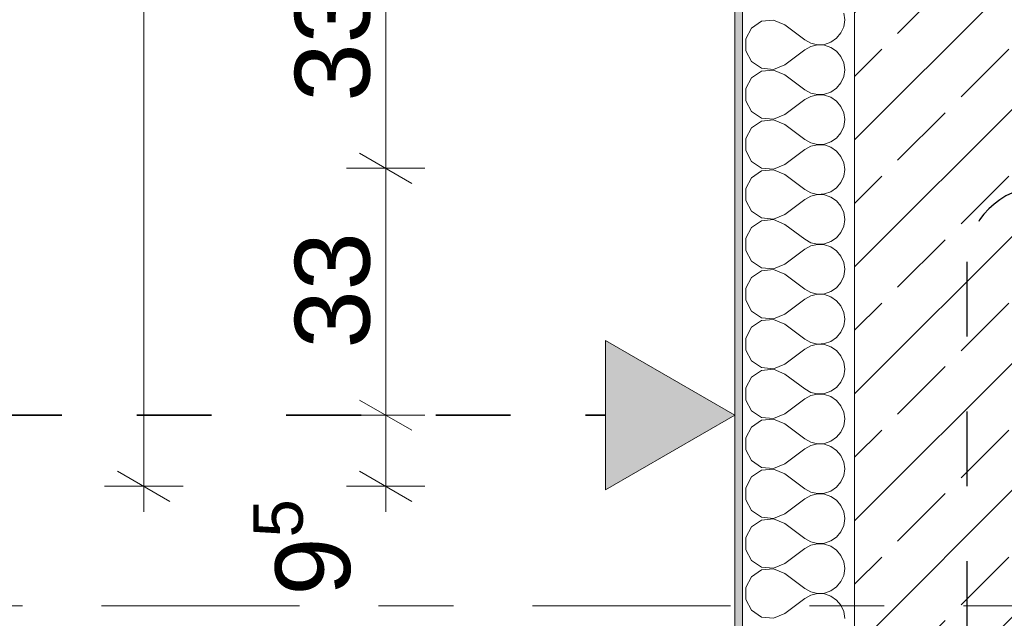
# Model space of a CAD drawing. Header units: metres. Extents: x -3.6 to 84.5, y -11 to 16.8.
# Tile 5 of 256: x -1.1 to 0.2, y 0.5 to 1.3. Entities that reach past the tile are written whole.
import ezdxf

# ---------------------------------------------------------------- set-up
doc = ezdxf.new("R2010")
doc.units = ezdxf.units.M
doc.header["$MEASUREMENT"] = 0
for name, pattern in [('Achse', [0.2, 0.1, -0.05, 0, -0.05]), ('Punktlinie eng', [0.0375, 0.0125, -0.025]), ('Strichlinie doppelt', [0.546806, 0.264583, -0.105833, 0.070556, -0.105833])]:
    doc.linetypes.add(name, pattern=pattern)
for name, color, linetype in [('154 - Bemaßung_ Beschriftung.Ausbau - Deckenspiegel', 7, 'Continuous'), ('208 - Marker.Detail', 7, 'Continuous'), ('451 - Universal.Achsen Raster', 7, 'Continuous'), ('604 - Struktur.Wand Aussen', 7, 'Continuous'), ('Neubau_651 - Abdeckung.Decke abgehängt_ bekleidet', 7, 'Continuous')]:
    doc.layers.add(name, color=color, linetype=linetype)
doc.styles.add('ERSTELLTER_STIL_2', font='txt')
doc.dimstyles.new('ERSTELLTER_STIL__1', dxfattribs={"dimtxt": 0.1, "dimasz": 0.0532, "dimexe": 0.18, "dimexo": 0.0625, "dimgap": 0, "dimtad": 1, "dimzin": 0, "dimdsep": 46, "dimtxsty": 'ERSTELLTER_STIL_2', "dimblk": 'ARROWHEAD_2', "dimblk1": 'ARROWHEAD_2', "dimblk2": 'ARROWHEAD_2', "dimcen": 0.09, "dimse1": 1, "dimse2": 1, "dimclrd": 7, "dimclre": 7, "dimclrt": 7, "dimazin": 0, "dimtfac": 1, "dimtdec": 4, "dimtmove": 0, "dimatfit": 3, "dimfxl": 1, "dimtolj": 1, "dimtzin": 0, "dimarcsym": 0})

# ---------------------------------------------------------------- blocks, each defined once
blk = doc.blocks.new('*X15')
at = {"layer": '604 - Struktur.Wand Aussen', "color": 7, "linetype": 'Continuous', "lineweight": 5}
for p, q in [((-0.1395, 1.3314), (-0.153, 1.3224)), ((-0.1233, 1.333), (-0.1395, 1.3314)), ((-0.1083, 1.3267), (-0.1233, 1.333)), ((-0.0283, 1.3333), (-0.0296, 1.3424)), ((-0.0296, 1.3242), (-0.0283, 1.3333)), ((-0.153, 1.3224), (-0.1607, 1.3081)), ((-0.1083, 1.3267), (-0.0817, 1.3067)), ((-0.0333, 1.3158), (-0.0296, 1.3242)), ((-0.1607, 1.3081), (-0.1607, 1.2919)), ((-0.0817, 1.3067), (-0.0736, 1.3022)), ((-0.0555, 1.3006), (-0.0468, 1.3035)), ((-0.0468, 1.3035), (-0.0392, 1.3087)), ((-0.0392, 1.3087), (-0.0333, 1.3158)), ((-0.1607, 1.2919), (-0.153, 1.2776)), ((-0.1083, 1.2733), (-0.0817, 1.2933)), ((-0.0736, 1.2978), (-0.0817, 1.2933)), ((-0.0736, 1.3022), (-0.0647, 1.3001)), ((-0.0647, 1.2999), (-0.0736, 1.2978)), ((-0.0647, 1.3001), (-0.0555, 1.3006)), ((-0.0555, 1.2994), (-0.0647, 1.2999)), ((-0.0468, 1.2965), (-0.0555, 1.2994)), ((-0.0392, 1.2913), (-0.0468, 1.2965)), ((-0.0333, 1.2842), (-0.0392, 1.2913)), ((-0.153, 1.2776), (-0.1395, 1.2686)), ((-0.0296, 1.2758), (-0.0333, 1.2842)), ((-0.1395, 1.2648), (-0.153, 1.2558)), ((-0.1395, 1.2686), (-0.1233, 1.267)), ((-0.1233, 1.2663), (-0.1395, 1.2648)), ((-0.1233, 1.267), (-0.1083, 1.2733)), ((-0.1083, 1.26), (-0.1233, 1.2663)), ((-0.0283, 1.2667), (-0.0296, 1.2758)), ((-0.0296, 1.2576), (-0.0283, 1.2667)), ((-0.153, 1.2558), (-0.1607, 1.2415)), ((-0.1083, 1.26), (-0.0817, 1.24)), ((-0.0333, 1.2491), (-0.0296, 1.2576)), ((-0.1607, 1.2415), (-0.1607, 1.2252)), ((-0.0817, 1.24), (-0.0736, 1.2355)), ((-0.0468, 1.2369), (-0.0392, 1.2421)), ((-0.0392, 1.2421), (-0.0333, 1.2491)), ((-0.1607, 1.2252), (-0.153, 1.2109)), ((-0.1083, 1.2067), (-0.0817, 1.2267)), ((-0.0736, 1.2311), (-0.0817, 1.2267)), ((-0.0736, 1.2355), (-0.0647, 1.2335)), ((-0.0647, 1.2332), (-0.0736, 1.2311)), ((-0.0647, 1.2335), (-0.0555, 1.2339)), ((-0.0555, 1.2328), (-0.0647, 1.2332)), ((-0.0555, 1.2339), (-0.0468, 1.2369)), ((-0.0468, 1.2298), (-0.0555, 1.2328)), ((-0.0392, 1.2246), (-0.0468, 1.2298)), ((-0.0333, 1.2175), (-0.0392, 1.2246)), ((-0.0296, 1.2091), (-0.0333, 1.2175)), ((-0.153, 1.2109), (-0.1395, 1.2019)), ((-0.1395, 1.2019), (-0.1233, 1.2004)), ((-0.1233, 1.1996), (-0.1395, 1.1981)), ((-0.1233, 1.2004), (-0.1083, 1.2067)), ((-0.1083, 1.1933), (-0.1233, 1.1996)), ((-0.0283, 1.2), (-0.0296, 1.2091)), ((-0.0296, 1.1909), (-0.0283, 1.2)), ((-0.153, 1.1891), (-0.1607, 1.1748)), ((-0.1395, 1.1981), (-0.153, 1.1891)), ((-0.1083, 1.1933), (-0.0817, 1.1733)), ((-0.0333, 1.1825), (-0.0296, 1.1909)), ((-0.1607, 1.1748), (-0.1607, 1.1585)), ((-0.0817, 1.1733), (-0.0736, 1.1689)), ((-0.0468, 1.1702), (-0.0392, 1.1754)), ((-0.0392, 1.1754), (-0.0333, 1.1825)), ((-0.1083, 1.14), (-0.0817, 1.16)), ((-0.0736, 1.1645), (-0.0817, 1.16)), ((-0.0736, 1.1689), (-0.0647, 1.1668)), ((-0.0647, 1.1665), (-0.0736, 1.1645)), ((-0.0647, 1.1668), (-0.0555, 1.1672)), ((-0.0555, 1.1661), (-0.0647, 1.1665)), ((-0.0555, 1.1672), (-0.0468, 1.1702)), ((-0.0468, 1.1631), (-0.0555, 1.1661)), ((-0.0392, 1.1579), (-0.0468, 1.1631)), ((-0.1607, 1.1585), (-0.153, 1.1442)), ((-0.0333, 1.1509), (-0.0392, 1.1579)), ((-0.0296, 1.1424), (-0.0333, 1.1509)), ((-0.153, 1.1442), (-0.1395, 1.1352)), ((-0.1395, 1.1352), (-0.1233, 1.1337)), ((-0.1233, 1.133), (-0.1395, 1.1314)), ((-0.1233, 1.1337), (-0.1083, 1.14)), ((-0.1083, 1.1267), (-0.1233, 1.133)), ((-0.0283, 1.1333), (-0.0296, 1.1424)), ((-0.0296, 1.1242), (-0.0283, 1.1333)), ((-0.153, 1.1224), (-0.1607, 1.1081)), ((-0.1395, 1.1314), (-0.153, 1.1224)), ((-0.1083, 1.1267), (-0.0817, 1.1067)), ((-0.0333, 1.1158), (-0.0296, 1.1242)), ((-0.1607, 1.1081), (-0.1607, 1.0919)), ((-0.0817, 1.1067), (-0.0736, 1.1022)), ((-0.0468, 1.1035), (-0.0392, 1.1087)), ((-0.0392, 1.1087), (-0.0333, 1.1158)), ((-0.1083, 1.0733), (-0.0817, 1.0933)), ((-0.0736, 1.0978), (-0.0817, 1.0933)), ((-0.0736, 1.1022), (-0.0647, 1.1001)), ((-0.0647, 1.0999), (-0.0736, 1.0978)), ((-0.0647, 1.1001), (-0.0555, 1.1006)), ((-0.0555, 1.0994), (-0.0647, 1.0999)), ((-0.0555, 1.1006), (-0.0468, 1.1035)), ((-0.0468, 1.0965), (-0.0555, 1.0994)), ((-0.0392, 1.0913), (-0.0468, 1.0965)), ((-0.1607, 1.0919), (-0.153, 1.0776)), ((-0.0333, 1.0842), (-0.0392, 1.0913)), ((-0.0296, 1.0758), (-0.0333, 1.0842)), ((-0.153, 1.0776), (-0.1395, 1.0686)), ((-0.1395, 1.0686), (-0.1233, 1.067)), ((-0.1233, 1.067), (-0.1083, 1.0733)), ((-0.0283, 1.0667), (-0.0296, 1.0758)), ((-0.0296, 1.0576), (-0.0283, 1.0667)), ((-0.153, 1.0558), (-0.1607, 1.0415)), ((-0.1395, 1.0648), (-0.153, 1.0558)), ((-0.1233, 1.0663), (-0.1395, 1.0648)), ((-0.1083, 1.06), (-0.1233, 1.0663)), ((-0.1083, 1.06), (-0.0817, 1.04)), ((-0.0333, 1.0491), (-0.0296, 1.0576)), ((-0.1607, 1.0415), (-0.1607, 1.0252)), ((-0.0468, 1.0369), (-0.0392, 1.0421)), ((-0.0392, 1.0421), (-0.0333, 1.0491)), ((-0.0817, 1.04), (-0.0736, 1.0355)), ((-0.0736, 1.0311), (-0.0817, 1.0267)), ((-0.0736, 1.0355), (-0.0647, 1.0335)), ((-0.0647, 1.0332), (-0.0736, 1.0311)), ((-0.0647, 1.0335), (-0.0555, 1.0339)), ((-0.0555, 1.0328), (-0.0647, 1.0332)), ((-0.0555, 1.0339), (-0.0468, 1.0369)), ((-0.0468, 1.0298), (-0.0555, 1.0328)), ((-0.0392, 1.0246), (-0.0468, 1.0298)), ((-0.1607, 1.0252), (-0.153, 1.0109)), ((-0.1083, 1.0067), (-0.0817, 1.0267)), ((-0.0333, 1.0175), (-0.0392, 1.0246)), ((-0.0296, 1.0091), (-0.0333, 1.0175)), ((-0.153, 1.0109), (-0.1395, 1.0019)), ((-0.1395, 1.0019), (-0.1233, 1.0004)), ((-0.1233, 1.0004), (-0.1083, 1.0067)), ((-0.0283, 1), (-0.0296, 1.0091)), ((-0.153, 0.9891), (-0.1607, 0.9748)), ((-0.1395, 0.9981), (-0.153, 0.9891)), ((-0.1233, 0.9996), (-0.1395, 0.9981)), ((-0.1083, 0.9933), (-0.1233, 0.9996)), ((-0.1083, 0.9933), (-0.0817, 0.9733)), ((-0.0333, 0.9825), (-0.0296, 0.9909)), ((-0.0296, 0.9909), (-0.0283, 1)), ((-0.1607, 0.9748), (-0.1607, 0.9585)), ((-0.0468, 0.9702), (-0.0392, 0.9754)), ((-0.0392, 0.9754), (-0.0333, 0.9825)), ((-0.0817, 0.9733), (-0.0736, 0.9689)), ((-0.0736, 0.9645), (-0.0817, 0.96)), ((-0.0736, 0.9689), (-0.0647, 0.9668)), ((-0.0647, 0.9665), (-0.0736, 0.9645)), ((-0.0647, 0.9668), (-0.0555, 0.9672)), ((-0.0555, 0.9661), (-0.0647, 0.9665)), ((-0.0555, 0.9672), (-0.0468, 0.9702)), ((-0.0468, 0.9631), (-0.0555, 0.9661)), ((-0.0392, 0.9579), (-0.0468, 0.9631)), ((-0.1607, 0.9585), (-0.153, 0.9442)), ((-0.1083, 0.94), (-0.0817, 0.96)), ((-0.0333, 0.9509), (-0.0392, 0.9579)), ((-0.0296, 0.9424), (-0.0333, 0.9509)), ((-0.153, 0.9442), (-0.1395, 0.9352)), ((-0.1395, 0.9352), (-0.1233, 0.9337)), ((-0.1233, 0.9337), (-0.1083, 0.94)), ((-0.0283, 0.9333), (-0.0296, 0.9424)), ((-0.153, 0.9224), (-0.1607, 0.9081)), ((-0.1395, 0.9314), (-0.153, 0.9224)), ((-0.1233, 0.933), (-0.1395, 0.9314)), ((-0.1083, 0.9267), (-0.1233, 0.933)), ((-0.1083, 0.9267), (-0.0817, 0.9067)), ((-0.0333, 0.9158), (-0.0296, 0.9242)), ((-0.0296, 0.9242), (-0.0283, 0.9333)), ((-0.0468, 0.9035), (-0.0392, 0.9087)), ((-0.0392, 0.9087), (-0.0333, 0.9158)), ((-0.1607, 0.9081), (-0.1607, 0.8919)), ((-0.0817, 0.9067), (-0.0736, 0.9022)), ((-0.0736, 0.8978), (-0.0817, 0.8933)), ((-0.0736, 0.9022), (-0.0647, 0.9001)), ((-0.0647, 0.8999), (-0.0736, 0.8978)), ((-0.0647, 0.9001), (-0.0555, 0.9006)), ((-0.0555, 0.8994), (-0.0647, 0.8999)), ((-0.0555, 0.9006), (-0.0468, 0.9035)), ((-0.0468, 0.8965), (-0.0555, 0.8994)), ((-0.0392, 0.8913), (-0.0468, 0.8965)), ((-0.1607, 0.8919), (-0.153, 0.8776)), ((-0.1083, 0.8733), (-0.0817, 0.8933)), ((-0.0333, 0.8842), (-0.0392, 0.8913)), ((-0.0296, 0.8758), (-0.0333, 0.8842)), ((-0.153, 0.8776), (-0.1395, 0.8686)), ((-0.1233, 0.867), (-0.1083, 0.8733)), ((-0.0283, 0.8667), (-0.0296, 0.8758)), ((-0.1395, 0.8648), (-0.153, 0.8558)), ((-0.1395, 0.8686), (-0.1233, 0.867)), ((-0.1233, 0.8663), (-0.1395, 0.8648)), ((-0.1083, 0.86), (-0.1233, 0.8663)), ((-0.1083, 0.86), (-0.0817, 0.84)), ((-0.0333, 0.8491), (-0.0296, 0.8576)), ((-0.0296, 0.8576), (-0.0283, 0.8667)), ((-0.153, 0.8558), (-0.1607, 0.8415)), ((-0.0392, 0.8421), (-0.0333, 0.8491)), ((-0.1607, 0.8415), (-0.1607, 0.8252)), ((-0.0817, 0.84), (-0.0736, 0.8355)), ((-0.0736, 0.8311), (-0.0817, 0.8267)), ((-0.0736, 0.8355), (-0.0647, 0.8335)), ((-0.0647, 0.8332), (-0.0736, 0.8311)), ((-0.0647, 0.8335), (-0.0555, 0.8339)), ((-0.0555, 0.8328), (-0.0647, 0.8332)), ((-0.0555, 0.8339), (-0.0468, 0.8369)), ((-0.0468, 0.8298), (-0.0555, 0.8328)), ((-0.0468, 0.8369), (-0.0392, 0.8421)), ((-0.0392, 0.8246), (-0.0468, 0.8298)), ((-0.1607, 0.8252), (-0.153, 0.8109)), ((-0.1083, 0.8067), (-0.0817, 0.8267)), ((-0.0333, 0.8175), (-0.0392, 0.8246)), ((-0.0296, 0.8091), (-0.0333, 0.8175)), ((-0.153, 0.8109), (-0.1395, 0.8019)), ((-0.1233, 0.8004), (-0.1083, 0.8067)), ((-0.0283, 0.8), (-0.0296, 0.8091)), ((-0.1395, 0.7981), (-0.153, 0.7891)), ((-0.1395, 0.8019), (-0.1233, 0.8004)), ((-0.1233, 0.7996), (-0.1395, 0.7981)), ((-0.1083, 0.7933), (-0.1233, 0.7996)), ((-0.1083, 0.7933), (-0.0817, 0.7733)), ((-0.0333, 0.7825), (-0.0296, 0.7909)), ((-0.0296, 0.7909), (-0.0283, 0.8)), ((-0.153, 0.7891), (-0.1607, 0.7748)), ((-0.0392, 0.7754), (-0.0333, 0.7825)), ((-0.1607, 0.7748), (-0.1607, 0.7585)), ((-0.0817, 0.7733), (-0.0736, 0.7689)), ((-0.0736, 0.7645), (-0.0817, 0.76)), ((-0.0736, 0.7689), (-0.0647, 0.7668)), ((-0.0647, 0.7665), (-0.0736, 0.7645)), ((-0.0647, 0.7668), (-0.0555, 0.7672)), ((-0.0555, 0.7661), (-0.0647, 0.7665)), ((-0.0555, 0.7672), (-0.0468, 0.7702)), ((-0.0468, 0.7631), (-0.0555, 0.7661)), ((-0.0468, 0.7702), (-0.0392, 0.7754)), ((-0.1607, 0.7585), (-0.153, 0.7442)), ((-0.1083, 0.74), (-0.0817, 0.76)), ((-0.0392, 0.7579), (-0.0468, 0.7631)), ((-0.0333, 0.7509), (-0.0392, 0.7579)), ((-0.0296, 0.7424), (-0.0333, 0.7509)), ((-0.153, 0.7442), (-0.1395, 0.7352)), ((-0.1233, 0.7337), (-0.1083, 0.74)), ((-0.0283, 0.7333), (-0.0296, 0.7424)), ((-0.1395, 0.7314), (-0.153, 0.7224)), ((-0.1395, 0.7352), (-0.1233, 0.7337)), ((-0.1233, 0.733), (-0.1395, 0.7314)), ((-0.1083, 0.7267), (-0.1233, 0.733)), ((-0.1083, 0.7267), (-0.0817, 0.7067)), ((-0.0333, 0.7158), (-0.0296, 0.7242)), ((-0.0296, 0.7242), (-0.0283, 0.7333)), ((-0.153, 0.7224), (-0.1607, 0.7081)), ((-0.0392, 0.7087), (-0.0333, 0.7158)), ((-0.1607, 0.7081), (-0.1607, 0.6919)), ((-0.0817, 0.7067), (-0.0736, 0.7022)), ((-0.0736, 0.7022), (-0.0647, 0.7001)), ((-0.0647, 0.6999), (-0.0736, 0.6978)), ((-0.0647, 0.7001), (-0.0555, 0.7006)), ((-0.0555, 0.6994), (-0.0647, 0.6999)), ((-0.0555, 0.7006), (-0.0468, 0.7035)), ((-0.0468, 0.6965), (-0.0555, 0.6994)), ((-0.0468, 0.7035), (-0.0392, 0.7087)), ((-0.1607, 0.6919), (-0.153, 0.6776)), ((-0.1083, 0.6733), (-0.0817, 0.6933)), ((-0.0736, 0.6978), (-0.0817, 0.6933)), ((-0.0392, 0.6913), (-0.0468, 0.6965)), ((-0.0333, 0.6842), (-0.0392, 0.6913)), ((-0.153, 0.6776), (-0.1395, 0.6686)), ((-0.1233, 0.667), (-0.1083, 0.6733)), ((-0.0296, 0.6758), (-0.0333, 0.6842)), ((-0.0283, 0.6667), (-0.0296, 0.6758)), ((-0.1395, 0.6648), (-0.153, 0.6558)), ((-0.1395, 0.6686), (-0.1233, 0.667)), ((-0.1233, 0.6663), (-0.1395, 0.6648)), ((-0.1083, 0.66), (-0.1233, 0.6663)), ((-0.1083, 0.66), (-0.0817, 0.64)), ((-0.0296, 0.6576), (-0.0283, 0.6667)), ((-0.153, 0.6558), (-0.1607, 0.6415)), ((-0.0392, 0.6421), (-0.0333, 0.6491)), ((-0.0333, 0.6491), (-0.0296, 0.6576)), ((-0.1607, 0.6415), (-0.1607, 0.6252)), ((-0.0817, 0.64), (-0.0736, 0.6355)), ((-0.0736, 0.6355), (-0.0647, 0.6335)), ((-0.0647, 0.6332), (-0.0736, 0.6311)), ((-0.0647, 0.6335), (-0.0555, 0.6339)), ((-0.0555, 0.6328), (-0.0647, 0.6332)), ((-0.0555, 0.6339), (-0.0468, 0.6369)), ((-0.0468, 0.6298), (-0.0555, 0.6328)), ((-0.0468, 0.6369), (-0.0392, 0.6421)), ((-0.1607, 0.6252), (-0.153, 0.6109)), ((-0.1083, 0.6067), (-0.0817, 0.6267)), ((-0.0736, 0.6311), (-0.0817, 0.6267)), ((-0.0392, 0.6246), (-0.0468, 0.6298)), ((-0.0333, 0.6175), (-0.0392, 0.6246)), ((-0.153, 0.6109), (-0.1395, 0.6019)), ((-0.1233, 0.6004), (-0.1083, 0.6067)), ((-0.0296, 0.6091), (-0.0333, 0.6175)), ((-0.0283, 0.6), (-0.0296, 0.6091)), ((-0.1395, 0.5981), (-0.153, 0.5891)), ((-0.1395, 0.6019), (-0.1233, 0.6004)), ((-0.1233, 0.5996), (-0.1395, 0.5981)), ((-0.1083, 0.5933), (-0.1233, 0.5996)), ((-0.1083, 0.5933), (-0.0817, 0.5733)), ((-0.0296, 0.5909), (-0.0283, 0.6)), ((-0.153, 0.5891), (-0.1607, 0.5748)), ((-0.0392, 0.5754), (-0.0333, 0.5825)), ((-0.0333, 0.5825), (-0.0296, 0.5909)), ((-0.1607, 0.5748), (-0.1607, 0.5585)), ((-0.0817, 0.5733), (-0.0736, 0.5689)), ((-0.0736, 0.5689), (-0.0647, 0.5668)), ((-0.0647, 0.5665), (-0.0736, 0.5645)), ((-0.0647, 0.5668), (-0.0555, 0.5672)), ((-0.0555, 0.5661), (-0.0647, 0.5665)), ((-0.0555, 0.5672), (-0.0468, 0.5702)), ((-0.0468, 0.5702), (-0.0392, 0.5754)), ((-0.1607, 0.5585), (-0.153, 0.5442)), ((-0.1083, 0.54), (-0.0817, 0.56)), ((-0.0736, 0.5645), (-0.0817, 0.56)), ((-0.0468, 0.5631), (-0.0555, 0.5661)), ((-0.0392, 0.5579), (-0.0468, 0.5631)), ((-0.0333, 0.5509), (-0.0392, 0.5579)), ((-0.153, 0.5442), (-0.1395, 0.5352)), ((-0.1233, 0.5337), (-0.1083, 0.54)), ((-0.0296, 0.5424), (-0.0333, 0.5509)), ((-0.0283, 0.5333), (-0.0296, 0.5424)), ((-0.1395, 0.5352), (-0.1233, 0.5337))]:
    blk.add_line(p, q, dxfattribs=at)
blk = doc.blocks.new('*D420')
at = {"layer": '154 - Bemaßung_ Beschriftung.Ausbau - Deckenspiegel', "color": 7, "linetype": 'Continuous', "lineweight": 5}
for p, q in [((-0.6771, 0.8252), (-0.6071, 0.7848)), ((-0.6421, 0.71), (-0.6421, 0.805)), ((-0.6771, 0.7302), (-0.6071, 0.6898)), ((-0.5896, 0.71), (-0.6946, 0.71)), ((-0.6421, 0.6758), (-0.6421, 0.71))]:
    blk.add_line(p, q, dxfattribs=at)
at = {"layer": '154 - Bemaßung_ Beschriftung.Ausbau - Deckenspiegel', "color": 7, "lineweight": 5, "insert": (-0.6605, 0.5638), "char_height": 0.1, "attachment_point": 7, "rotation": 90, "style": 'ERSTELLTER_STIL_2'}
blk.add_mtext('\\A1;{\\pql;\\fArial|b0|i0|c0|p38;9\\fArial|b0|i0|c0|p38;\\A1{\\H.66x;\\S5^  ;}}', dxfattribs=at)
blk = doc.blocks.new('ARROWHEAD_2')
at = {"color": 0, "linetype": 'Continuous', "lineweight": 0}
for p, q in [((-0.378, -0.655), (0.378, 0.655)), ((0, 0), (-1, 0))]:
    blk.add_line(p, q, dxfattribs=at)
blk = doc.blocks.new('*D421')
at = {"layer": '154 - Bemaßung_ Beschriftung.Ausbau - Deckenspiegel', "color": 7, "linetype": 'Continuous', "lineweight": 5}
for p, q in [((-0.6771, 1.1552), (-0.6071, 1.1148)), ((-0.5896, 1.135), (-0.6946, 1.135)), ((-0.6421, 0.805), (-0.6421, 1.135)), ((-0.6771, 0.8252), (-0.6071, 0.7848)), ((-0.5896, 0.805), (-0.6946, 0.805)), ((-0.6421, 0.71), (-0.6421, 0.805))]:
    blk.add_line(p, q, dxfattribs=at)
at = {"layer": '154 - Bemaßung_ Beschriftung.Ausbau - Deckenspiegel', "color": 7, "lineweight": 5, "insert": (-0.6621, 0.8941), "char_height": 0.1, "attachment_point": 7, "rotation": 90, "style": 'ERSTELLTER_STIL_2'}
blk.add_mtext('\\A1;{\\pql;\\fArial|b0|i0|c0|p38;33}', dxfattribs=at)
blk = doc.blocks.new('*D422')
at = {"layer": '154 - Bemaßung_ Beschriftung.Ausbau - Deckenspiegel', "color": 7, "linetype": 'Continuous', "lineweight": 5}
for p, q in [((-0.6771, 1.4852), (-0.6071, 1.4448)), ((-0.5896, 1.465), (-0.6946, 1.465)), ((-0.6421, 1.135), (-0.6421, 1.465)), ((-0.6771, 1.1552), (-0.6071, 1.1148)), ((-0.5896, 1.135), (-0.6946, 1.135))]:
    blk.add_line(p, q, dxfattribs=at)
at = {"layer": '154 - Bemaßung_ Beschriftung.Ausbau - Deckenspiegel', "color": 7, "lineweight": 5, "insert": (-0.6621, 1.2241), "char_height": 0.1, "attachment_point": 7, "rotation": 90, "style": 'ERSTELLTER_STIL_2'}
blk.add_mtext('\\A1;{\\pql;\\fArial|b0|i0|c0|p38;33}', dxfattribs=at)
blk = doc.blocks.new('*D543')
at = {"layer": '154 - Bemaßung_ Beschriftung.Ausbau - Deckenspiegel', "color": 7, "linetype": 'Continuous', "lineweight": 5}
for p, q in [((-0.9656, 5.19), (-0.9656, 5.2242)), ((-0.9306, 5.1698), (-1.0006, 5.2102)), ((-0.9131, 5.19), (-1.0181, 5.19)), ((-0.9656, 0.71), (-0.9656, 5.19)), ((-1.0006, 0.7302), (-0.9306, 0.6898)), ((-0.9131, 0.71), (-1.0181, 0.71)), ((-0.9656, 0.6758), (-0.9656, 0.71))]:
    blk.add_line(p, q, dxfattribs=at)
at = {"layer": '154 - Bemaßung_ Beschriftung.Ausbau - Deckenspiegel', "color": 7, "lineweight": 5, "insert": (-0.9856, 2.817), "char_height": 0.1, "attachment_point": 7, "rotation": 90, "style": 'ERSTELLTER_STIL_2'}
blk.add_mtext('\\A1;{\\pql;\\fArial|b0|i0|c0|p38;4,48}', dxfattribs=at)

msp = doc.modelspace()

# ---------------------------------------------------------------- hatches: boundary and pattern name
at = {"layer": '604 - Struktur.Wand Aussen', "linetype": 'Continuous', "lineweight": 0, "true_color": 0x000000}
h = msp.add_hatch(dxfattribs=at)
h.set_pattern_fill('Verputz_0001', color=18, style=0, pattern_type=2)
h.set_pattern_definition([(0, (0, 0), (0, 0.0866025), [0, -0.05]), (0, (0.025, 0.0433), (0, 0.0866025), [0, -0.05])])
h.paths.add_polyline_path([(-0.165, -0.145), (-0.165, 5.33), (-0.175, 5.33), (-0.175, -0.145)])
h = msp.add_hatch(dxfattribs=at)
h.set_pattern_fill('Beton__Stahlbeton_0001', color=18, style=0, pattern_type=2)
h.set_pattern_definition([(45, (0, 0), (-0.0848528, 0.0848528), []), (45, (-0.04243, 0.04243), (-0.0848528, 0.0848528), [0.09, -0.03])])
h.paths.add_polyline_path([(0.225, 0.245), (0.225, 5.33), (-0.015, 5.33), (-0.015, 0.245)])
at = {"layer": 'Neubau_651 - Abdeckung.Decke abgehängt_ bekleidet', "linetype": 'Continuous', "lineweight": 13}
msp.add_hatch(color=1, dxfattribs=at).paths.add_polyline_path([(-0.175, 0.805), (-0.3482, 0.905), (-0.3482, 0.705)])

# ---------------------------------------------------------------- linework, layer by layer
at = {"layer": '208 - Marker.Detail', "color": 30, "linetype": 'Punktlinie eng', "lineweight": 25, "true_color": 0xff6e00}
msp.add_line((0.135, 1.01), (0.135, 0.255), dxfattribs=at)
msp.add_arc((0.235, 1.01), 0.1, 90, 180, dxfattribs=at)
at = {"layer": '451 - Universal.Achsen Raster', "color": 160, "linetype": 'Strichlinie doppelt', "lineweight": 9, "true_color": 0x3232ff}
msp.add_line((64.935, 0.55), (-3.175, 0.55), dxfattribs=at)
at = {"layer": '604 - Struktur.Wand Aussen', "color": 7, "linetype": 'Continuous', "lineweight": 13}
msp.add_line((-0.165, 5.33), (-0.165, -0.005), dxfattribs=at)
at = {"layer": '604 - Struktur.Wand Aussen', "color": 7, "linetype": 'Continuous', "lineweight": 18}
msp.add_line((-0.015, 5.33), (-0.015, 0.245), dxfattribs=at)
at = {"layer": '604 - Struktur.Wand Aussen', "color": 7, "linetype": 'Continuous', "lineweight": 13, "flags": 128}
msp.add_lwpolyline([(-0.175, 5.33), (-0.175, -0.155)], dxfattribs=at)
at = {"layer": 'Neubau_651 - Abdeckung.Decke abgehängt_ bekleidet', "color": 1, "linetype": 'Continuous', "lineweight": 9}
for p, q in [((-0.3482, 0.705), (-0.3482, 0.905)), ((-0.175, 0.805), (-0.3482, 0.905)), ((-0.175, 0.805), (-0.3482, 0.705))]:
    msp.add_line(p, q, dxfattribs=at)
at = {"layer": 'Neubau_651 - Abdeckung.Decke abgehängt_ bekleidet', "color": 1, "linetype": 'Achse', "lineweight": 35}
msp.add_line((-1.175, 0.805), (-0.3482, 0.805), dxfattribs=at)

# ---------------------------------------------------------------- block references
at = {"layer": '604 - Struktur.Wand Aussen', "color": 7, "lineweight": 18}
msp.add_blockref('*X15', (0, 0), dxfattribs=at)

# ---------------------------------------------------------------- dimensions: what is measured, and where the dimension line sits
at = {"layer": '154 - Bemaßung_ Beschriftung.Ausbau - Deckenspiegel', "color": 7, "linetype": 'Continuous', "lineweight": 5}
for base, p1, p2, picture, middle in [((-0.9656, 5.19), (1.0072, 0.71), (7.665, 5.19), '*D543', (-1.0356, 2.9468)), ((-0.6421, 1.465), (1.0053, 1.135), (0.9971, 1.465), '*D422', (-0.7121, 1.3003)), ((-0.6421, 1.135), (1.0339, 0.805), (1.0053, 1.135), '*D421', (-0.7121, 0.9703)), ((-0.64214, 0.80498), (1.00719, 0.71), (1.03391, 0.80498), '*D420', (-0.71214, 0.73697))]:
    dim = msp.add_linear_dim(base=base, p1=p1, p2=p2, angle=90, dimstyle='ERSTELLTER_STIL__1', dxfattribs=at)
    dim.commit()
    dim.dimension.update_dxf_attribs({"geometry": picture, "text_midpoint": middle, "dimtype": 160, "text_rotation": 90})

doc.saveas('drawing.dxf')
